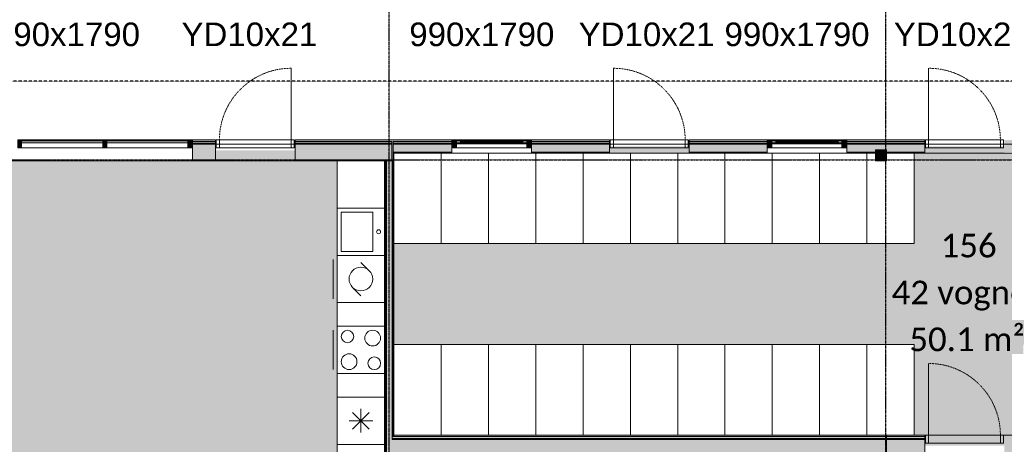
# Model space of a CAD drawing. Header units: millimetres. Extents: x -66110 to 16285, y -16697 to 38719.
# Tile 11 of 55: x -47740 to -35245, y 3537 to 8931. Entities that reach past the tile are written whole.
import ezdxf

# ---------------------------------------------------------------- set-up
doc = ezdxf.new("R2010")
doc.units = ezdxf.units.MM
for name, pattern in [('Dash 1mm', [2, 1, -1]), ('Grid Line', [5, 2, -1, 1, -1]), ('Overhead', [3.96875, 2.38125, -1.5875])]:
    doc.linetypes.add(name, pattern=pattern)
for name, color, linetype, lineweight in [('Curtain Panels', 7, 'Continuous', 9), ('Curtain Wall Mullions', 7, 'Continuous', 18), ('Doors', 7, 'Dash 1mm', 9), ('IfcAnnotation', 7, 'Continuous', 9), ('IfcCurtainWall', 7, 'Continuous', 9), ('IfcDoor', 7, 'Continuous', 9), ('IfcGrid', 7, 'Continuous', 9), ('IfcSlab', 7, 'Continuous', 9), ('IfcWall', 7, 'Continuous', 9), ('IfcWindow', 7, 'Continuous', 9), ('Not Exported', 7, 'Continuous', 9), ('Windows', 7, 'Continuous', 9)]:
    doc.layers.add(name, color=color, linetype=linetype, lineweight=lineweight)
doc.layers.add('IfcFurniture', color=9, linetype='Continuous', lineweight=9, true_color=0x808080)
doc.styles.add('Calibri', font='calibri.ttf', dxfattribs={"height": 300})
doc.styles.add('Swis721 Lt BT', font='swissl.ttf', dxfattribs={"height": 300})
pattern_1 = [(0, (0, 0), (812.8, 203.2), [67.056, -542.544, 67.056, -542.544, -3251.2]), (0, (0, 0), (812.8, 203.2), [-1219.2, 67.056, -1152.144, 67.056, -542.544, -1422.4]), (0, (0, 0), (812.8, 203.2), [-3048, 67.056, -339.344, 67.056, -948.944]), (120, (304.8, 101.6), (-582.37636, 602.30545), [67.056, -542.544, 67.056, -542.544, -3251.2]), (120, (304.8, 101.6), (-582.37636, 602.30545), [-1219.2, 67.056, -1152.144, 67.056, -542.544, -1422.4]), (120, (304.8, 101.6), (-582.37636, 602.30545), [-3048, 67.056, -339.344, 67.056, -948.944]), (240, (406.4, 508), (-230.42364, -805.50545), [67.056, -542.544, 67.056, -542.544, -3251.2]), (240, (406.4, 508), (-230.42364, -805.50545), [-1219.2, 67.056, -1152.144, 67.056, -542.544, -1422.4]), (240, (406.4, 508), (-230.42364, -805.50545), [-3048, 67.056, -339.344, 67.056, -948.944])]

# ---------------------------------------------------------------- blocks, each defined once
blk = doc.blocks.new('_furniture_boks instance - _furniture_boks instance-V47-plan 01 ny 200')
at = {"layer": 'IfcFurniture'}
for p, q in [((-300, 575), (-300, -575)), ((300, -575), (300, 575)), ((-300, -575), (300, -575))]:
    blk.add_line(p, q, dxfattribs=at)
blk = doc.blocks.new('_furniture_boks instance - _furniture_boks instance-V55-plan 01 ny 200')
at = {"layer": 'IfcFurniture'}
for p, q in [((-300, 575), (-300, -575)), ((-300, -575), (300, -575))]:
    blk.add_line(p, q, dxfattribs=at)
blk = doc.blocks.new('_furniture_boks instance - _furniture_boks instance-V43-plan 01 ny 200')
at = {"layer": 'IfcFurniture'}
for p, q in [((300, 575), (-300, 575)), ((-300, 575), (-300, -575)), ((300, -575), (300, 575)), ((-300, -575), (300, -575))]:
    blk.add_line(p, q, dxfattribs=at)
blk = doc.blocks.new('_furniture_boks instance - _furniture_boks instance-V56-plan 01 ny 200')
at = {"layer": 'IfcFurniture'}
for p, q in [((300, 575), (-300, 575)), ((-300, 575), (-300, -575)), ((300, -575), (300, 575)), ((-300, -575), (-235, -575))]:
    blk.add_line(p, q, dxfattribs=at)
blk = doc.blocks.new('_furniture_boks instance - _furniture_boks instance-V57-plan 01 ny 200')
at = {"layer": 'IfcFurniture'}
for p, q in [((300, 575), (-300, 575)), ((-300, 575), (-300, -575)), ((300, -575), (300, 575)), ((155, -575), (300, -575))]:
    blk.add_line(p, q, dxfattribs=at)
blk = doc.blocks.new('_furniture_boks instance - _furniture_boks instance-V58-plan 01 ny 200')
at = {"layer": 'IfcFurniture'}
for p, q in [((300, 575), (-300, 575)), ((-300, 575), (-300, -575)), ((300, -575), (300, 575)), ((-300, -575), (-35, -575))]:
    blk.add_line(p, q, dxfattribs=at)
blk = doc.blocks.new('_furniture_boks instance - _furniture_boks instance-V41-plan 01 ny 200')
at = {"layer": 'IfcFurniture'}
for p, q in [((300, 575), (-300, 575)), ((-300, 575), (-300, -575)), ((300, -575), (300, 575))]:
    blk.add_line(p, q, dxfattribs=at)
blk = doc.blocks.new('_furniture_boks instance - _furniture_boks instance-V59-plan 01 ny 200')
at = {"layer": 'IfcFurniture'}
for p, q in [((300, 575), (-300, 575)), ((-300, 575), (-300, -575)), ((300, -575), (300, 575)), ((-245, -575), (300, -575))]:
    blk.add_line(p, q, dxfattribs=at)
blk = doc.blocks.new('_furniture_boks instance - _furniture_boks instance-V60-plan 01 ny 200')
at = {"layer": 'IfcFurniture'}
for p, q in [((300, 575), (-300, 575)), ((-300, 575), (-300, -575)), ((300, -575), (300, 575)), ((-300, -575), (165, -575))]:
    blk.add_line(p, q, dxfattribs=at)
blk = doc.blocks.new('_furniture_boks instance - _furniture_boks instance-V61-plan 01 ny 200')
at = {"layer": 'IfcFurniture'}
for p, q in [((300, 575), (-300, 575)), ((-300, 575), (-300, -575)), ((300, -575), (300, -475))]:
    blk.add_line(p, q, dxfattribs=at)
blk = doc.blocks.new('_furniture_boks instance - _furniture_boks instance-V62-plan 01 ny 200')
at = {"layer": 'IfcFurniture'}
for p, q in [((300, 575), (-300, 575)), ((-300, 575), (-300, -575)), ((300, -575), (300, 575)), ((-45, -575), (300, -575))]:
    blk.add_line(p, q, dxfattribs=at)
blk = doc.blocks.new('Dør Enkel_Glassfelt - YD 10x21 glassfelt-1572141-plan 01 ny 200')
at = {"layer": 'Doors', "color": 150, "linetype": 'Continuous', "true_color": 0x0080ff}
blk.add_line((455, 133), (455, 1043), dxfattribs=at)
at = {"layer": 'Doors', "linetype": 'Continuous'}
for p, q in [((-495, 33), (-495, 133)), ((-495, 133), (-455, 133)), ((-455, 133), (-455, 33)), ((455, 133), (455, 33)), ((455, 133), (495, 133)), ((495, 133), (495, 33)), ((-455, 33), (-495, 33)), ((495, 33), (455, 33))]:
    blk.add_line(p, q, dxfattribs=at)
at = {"layer": 'Doors'}
blk.add_arc((455, 133), 910, 90, 180, dxfattribs=at)
at = {"layer": 'IfcDoor'}
for p, q in [((-455, 133), (455, 133)), ((-455, 33), (455, 33))]:
    blk.add_line(p, q, dxfattribs=at)
blk = doc.blocks.new('Dør Enkel_Glassfelt - D10x21__Glassfelt-2080500-plan 01 ny 200')
at = {"layer": 'Doors', "linetype": 'Continuous'}
for p, q in [((-455, -33), (-495, -33)), ((-495, -33), (-495, -133)), ((-455, -133), (-455, -33)), ((455, -133), (455, -33)), ((495, -33), (455, -33)), ((495, -133), (495, -33)), ((-495, -133), (-455, -133)), ((455, -133), (495, -133))]:
    blk.add_line(p, q, dxfattribs=at)
at = {"layer": 'Doors', "color": 150, "linetype": 'Continuous', "true_color": 0x0080ff}
blk.add_line((455, -133), (455, -1043), dxfattribs=at)
at = {"layer": 'Doors'}
blk.add_arc((455, -133), 910, 180, 270, dxfattribs=at)
at = {"layer": 'IfcDoor'}
for p, q in [((-455, -33), (455, -33)), ((-455, -133), (455, -133))]:
    blk.add_line(p, q, dxfattribs=at)
blk = doc.blocks.new('Dør Enkel_Glassfelt - YD 10x21 glassfelt-1932973-plan 01 ny 200')
at = {"layer": 'Doors', "linetype": 'Continuous'}
for p, q in [((-455, 17), (-495, 17)), ((-495, 17), (-495, -83)), ((-455, -83), (-455, 17)), ((455, -83), (455, 17)), ((495, 17), (455, 17)), ((495, -83), (495, 17)), ((-495, -83), (-455, -83)), ((455, -83), (495, -83))]:
    blk.add_line(p, q, dxfattribs=at)
at = {"layer": 'Doors', "color": 150, "linetype": 'Continuous', "true_color": 0x0080ff}
blk.add_line((455, -83), (455, -993), dxfattribs=at)
at = {"layer": 'Doors'}
blk.add_arc((455, -83), 910, 180, 270, dxfattribs=at)
at = {"layer": 'IfcDoor'}
for p, q in [((-455, 17), (455, 17)), ((-455, -83), (455, -83))]:
    blk.add_line(p, q, dxfattribs=at)
blk = doc.blocks.new('System Panel - Gf100-1950893-plan 01 ny 200')
at = {"layer": 'IfcCurtainWall', "true_color": 0x80ffff}
blk.add_hatch(color=131, dxfattribs=at).paths.add_polyline_path([(445, 13), (445, 38), (-445, 38), (-445, 13), (-37, 13)])
at = {"layer": 'Curtain Panels'}
for p, q in [((445, 38), (-445, 38)), ((-445, 38), (-445, 13)), ((-445, 13), (445, 13)), ((445, 13), (445, 38))]:
    blk.add_line(p, q, dxfattribs=at)
blk = doc.blocks.new('Rectangular Mullion - 50x100 høyre-V31-plan 01 ny 200')
at = {"layer": 'IfcCurtainWall'}
for p, q in [((-29004, 11277.5), (-29004, 11286.5)), ((-28904, 11286.5), (-28904, 11277.5)), ((-29004, 10337.5), (-29004, 11227.5)), ((-28904, 11227.5), (-28904, 10337.5))]:
    blk.add_line(p, q, dxfattribs=at)
blk = doc.blocks.new('Rectangular Mullion - 50x100 venstre-1874775-plan 01 ny 200')
at = {"layer": 'IfcCurtainWall', "true_color": 0xa62f11}
h = blk.add_hatch(color=24, dxfattribs=at)
h.paths.add_polyline_path([(-1, 50), (0, 50), (-1, -50)])
h.paths.add_polyline_path([(-60, 50), (-10, 50), (-10, -50), (-60, -50)])
at = {"layer": 'Curtain Wall Mullions'}
for p, q in [((-60, -50), (-60, 50)), ((-60, 50), (-10, 50)), ((-10, 50), (-10, -50)), ((-1, 50), (0, 50)), ((-1, -50), (-1, 50)), ((0, 50), (0, -50)), ((-10, -50), (-60, -50)), ((0, -50), (-1, -50))]:
    blk.add_line(p, q, dxfattribs=at)
blk = doc.blocks.new('Curtain Wall-Awning - Curtain Wall-Awning-2076309-plan 01 ny 200')
at = {"layer": 'IfcWindow'}
for p, q in [((445, 50), (-445, 50)), ((-445, 0), (445, 0))]:
    blk.add_line(p, q, dxfattribs=at)
at = {"layer": 'Windows'}
for p, q in [((-445, 50), (-445, 0)), ((-445, 50), (-395, 50)), ((-445, 0), (-445, 50)), ((-395, 0), (-445, 0)), ((-395, 50), (-395, 0)), ((-395, 24.6), (395, 24.6)), ((445, 50), (395, 50)), ((395, 50), (395, 0)), ((395, 0), (445, 0)), ((445, 0), (445, 50)), ((445, 0), (445, 50))]:
    blk.add_line(p, q, dxfattribs=at)
blk = doc.blocks.new('Rectangular Mullion - 50x100 høyre-1874780-plan 01 ny 200')
at = {"layer": 'IfcCurtainWall', "true_color": 0xa62f11}
h = blk.add_hatch(color=24, dxfattribs=at)
h.paths.add_polyline_path([(0, 50), (-1, 50), (0, -50)])
h.paths.add_polyline_path([(-60, 50), (-60, -50), (-10, -50), (-10, 50)])
at = {"layer": 'Curtain Wall Mullions'}
for p, q in [((-10, 50), (-60, 50)), ((-60, 50), (-60, -50)), ((-10, -50), (-10, 50)), ((0, 50), (-1, 50)), ((-1, 50), (-1, -50)), ((0, -50), (0, 50)), ((-60, -50), (-10, -50)), ((-1, -50), (0, -50))]:
    blk.add_line(p, q, dxfattribs=at)
blk = doc.blocks.new('Rectangular Mullion - 50x100 venstre-V70-plan 01 ny 200')
at = {"layer": 'IfcCurtainWall', "true_color": 0xa62f11}
blk.add_hatch(color=24, dxfattribs=at).paths.add_polyline_path([(-60, 50), (-10, 50), (-10, -50), (-60, -50)])
at = {"layer": 'Curtain Wall Mullions'}
for p, q in [((-60, -50), (-60, 50)), ((-60, 50), (-10, 50)), ((-10, 50), (-10, -50)), ((-1, 50), (0, 50)), ((-1, -50), (-1, 50)), ((0, 50), (0, -50)), ((-10, -50), (-60, -50)), ((0, -50), (-1, -50))]:
    blk.add_line(p, q, dxfattribs=at)
blk = doc.blocks.new('_furniture_boks instance - _furniture_boks instance-1977867-plan 01 ny 200')
at = {"layer": 'IfcFurniture'}
blk.add_line((-1500, -300), (1500, -300), dxfattribs=at)
blk = doc.blocks.new('_furniture_boks instance - _furniture_boks instance-1976783-plan 01 ny 200')
at = {"layer": 'IfcFurniture'}
for p, q in [((600, 300), (-600, 300)), ((-600, 300), (-600, -300)), ((600, -300), (600, 300)), ((-600, -300), (600, -300))]:
    blk.add_line(p, q, dxfattribs=at)
blk = doc.blocks.new('System Panel - Gf100-1986314-plan 01 ny 200')
at = {"layer": 'IfcCurtainWall', "true_color": 0x80ffff}
blk.add_hatch(color=131, dxfattribs=at).paths.add_polyline_path([(-515, 38), (-515, 13), (515, 13), (515, 38)])
at = {"layer": 'Curtain Panels'}
for p, q in [((515, 38), (-515, 38)), ((-515, 38), (-515, 13)), ((-515, 13), (515, 13)), ((515, 13), (515, 38))]:
    blk.add_line(p, q, dxfattribs=at)
blk = doc.blocks.new('Rectangular Mullion - 50x100 høyre-1986310-plan 01 ny 200')
at = {"layer": 'IfcCurtainWall'}
for p, q in [((-47715, 7404), (-46685, 7404)), ((-46685, 7304), (-47715, 7304))]:
    blk.add_line(p, q, dxfattribs=at)
blk = doc.blocks.new('Rectangular Mullion - 50x100 venstre-1952699-plan 01 ny 200')
at = {"layer": 'IfcCurtainWall', "true_color": 0xa62f11}
blk.add_hatch(color=24, dxfattribs=at).paths.add_polyline_path([(-60, 50), (-10, 50), (-10, -50), (-60, -50)])
at = {"layer": 'Curtain Wall Mullions'}
for p, q in [((-60, -50), (-60, 50)), ((-60, 50), (-10, 50)), ((-10, 50), (-10, -50)), ((-1, 50), (0, 50)), ((-1, -50), (-1, 50)), ((0, 50), (0, -50)), ((-10, -50), (-60, -50)), ((0, -50), (-1, -50))]:
    blk.add_line(p, q, dxfattribs=at)
blk = doc.blocks.new('Rectangular Mullion - 50x100-1874770-plan 01 ny 200')
at = {"layer": 'IfcCurtainWall', "true_color": 0xa62f11}
blk.add_hatch(color=24, dxfattribs=at).paths.add_polyline_path([(25, -50), (-25, -50), (-25, 50), (25, 50)])
at = {"layer": 'Curtain Wall Mullions'}
for p, q in [((-25, 50), (25, 50)), ((-25, -50), (-25, 50)), ((25, 50), (25, -50)), ((25, -50), (-25, -50))]:
    blk.add_line(p, q, dxfattribs=at)
blk = doc.blocks.new('Rectangular Mullion - 50x100 høyre-1986311-plan 01 ny 200')
at = {"layer": 'IfcCurtainWall'}
for p, q in [((-46635, 7404), (-45605, 7404)), ((-45555, 7404), (-45546, 7404)), ((-45605, 7304), (-46635, 7304)), ((-45546, 7304), (-45555, 7304))]:
    blk.add_line(p, q, dxfattribs=at)
blk = doc.blocks.new('Rectangular Mullion - 50x100-1986110-plan 01 ny 200')
at = {"layer": 'IfcCurtainWall', "true_color": 0xa62f11}
blk.add_hatch(color=24, dxfattribs=at).paths.add_polyline_path([(25, -50), (-25, -50), (-25, 50), (25, 50)])
at = {"layer": 'Curtain Wall Mullions'}
for p, q in [((-25, 50), (25, 50)), ((-25, -50), (-25, 50)), ((25, 50), (25, -50)), ((25, -50), (-25, -50))]:
    blk.add_line(p, q, dxfattribs=at)
blk = doc.blocks.new('fast_innredning_kjøl_frys - fast_innredning_kjøl_frys-1976784-plan 01 ny 200')
at = {"layer": 'IfcAnnotation', "color": 8, "true_color": 0x808080}
for p, q in [((-300, 300), (-300, -300)), ((300, 300), (-300, 300)), ((300, -300), (300, 300)), ((0, 150), (0, -150)), ((-150, 0), (150, 0)), ((-106, 106), (106, -106)), ((106, 106), (-106, -106)), ((-300, -300), (300, -300))]:
    blk.add_line(p, q, dxfattribs=at)
blk = doc.blocks.new('fast_innredning_oppvask - fast_innredning_oppvask-1326411-plan 01 ny 200')
at = {"layer": 'IfcAnnotation', "color": 8, "true_color": 0x808080}
for p, q in [((-300, 300), (300, 300)), ((-300, -300), (-300, 300)), ((300, 300), (300, -300)), ((-106, 106), (-212, 0)), ((106, -106), (212, 0)), ((300, -300), (-300, -300)), ((-250, -350), (250, -350))]:
    blk.add_line(p, q, dxfattribs=at)
blk.add_circle((0, 0), 150, dxfattribs=at)
blk = doc.blocks.new('fast_innredning_komfyr - fast_innredning_komfyr-1326404-plan 01 ny 200')
at = {"layer": 'IfcAnnotation', "color": 8, "true_color": 0x808080}
for p, q in [((-300, 300), (300, 300)), ((-300, -300), (-300, 300)), ((300, 300), (300, -300)), ((300, -300), (-300, -300)), ((-250, -350), (250, -350))]:
    blk.add_line(p, q, dxfattribs=at)
for centre, radius in [((-150, 150), 100), ((170, 170), 80), ((-170, -170), 80), ((150, -150), 100)]:
    blk.add_circle(centre, radius, dxfattribs=at)
blk = doc.blocks.new('fast_innredning_vask - fast_innredning_vask-1326395-plan 01 ny 200')
at = {"layer": 'IfcAnnotation', "color": 8, "true_color": 0x808080}
for p, q in [((-300, 300), (300, 300)), ((-300, -300), (-300, 300)), ((300, 300), (300, -300)), ((-250, -250), (-250, 150)), ((-250, 150), (250, 150)), ((250, 150), (250, -250)), ((300, -300), (-300, -300)), ((250, -250), (-250, -250))]:
    blk.add_line(p, q, dxfattribs=at)
blk.add_circle((0, 225), 25, dxfattribs=at)

msp = doc.modelspace()

# ---------------------------------------------------------------- hatches: boundary and pattern name
at = {"layer": 'IfcWall', "true_color": 0xa62f11}
h = msp.add_hatch(color=24, dxfattribs=at)
h.paths.add_polyline_path([(-43000, 7150), (-43000, 7404), (-44245, 7404), (-44245, 7385), (-43019, 7385), (-43019, 7150)])
h.paths.add_polyline_path([(-56055, 7385), (-56055, 7404), (-57385, 7404), (-57385, 7385), (-57098, 7385)])
h.paths.add_polyline_path([(-50145, 7385), (-48855, 7385), (-48855, 7404), (-50145, 7404)])
h.paths.add_polyline_path([(-45255, 7385), (-45255, 7404), (-45545, 7404), (-45545, 7385), (-45511, 7385)])
h.paths.add_polyline_path([(-52355, 7385), (-52355, 7404), (-53845, 7404), (-53845, 7385), (-53236, 7385)])
at = {"layer": 'IfcWall', "lineweight": 5, "true_color": 0xf0f0f0}
h = msp.add_hatch(color=7, dxfattribs=at)
h.paths.add_polyline_path([(-57098, 7362), (-56055, 7362), (-56055, 7385), (-57362, 7385), (-57362, 7362), (-57138, 7362)])
h.paths.add_polyline_path([(-50145, 7362), (-48855, 7362), (-48855, 7385), (-50145, 7385)])
h.paths.add_polyline_path([(-53845, 7362), (-52355, 7362), (-52355, 7385), (-53845, 7385)])
h.paths.add_polyline_path([(-45255, 7362), (-45255, 7385), (-45545, 7385), (-45545, 7362), (-45511, 7362)])
h.paths.add_polyline_path([(-44245, 7362), (-43019, 7362), (-43019, 7385), (-44245, 7385)])
at = {"layer": 'IfcWall', "lineweight": 5, "true_color": 0xa62f11}
h = msp.add_hatch(color=24, dxfattribs=at)
h.paths.add_polyline_path([(-29004, 7385), (-29004, 7404), (-31245, 7404), (-31245, 7385), (-30062, 7385)])
h.paths.add_polyline_path([(-41245, 7385), (-40255, 7385), (-40255, 7404), (-41245, 7404)])
h.paths.add_polyline_path([(-43000, 7385), (-42255, 7385), (-42255, 7404), (-43000, 7404)])
h.paths.add_polyline_path([(-37245, 7385), (-36255, 7385), (-36255, 7404), (-37245, 7404)])
h.paths.add_polyline_path([(-35245, 7385), (-34255, 7385), (-34255, 7404), (-35245, 7404)])
h.paths.add_polyline_path([(-39245, 7385), (-38255, 7385), (-38255, 7404), (-39245, 7404)])
h.paths.add_polyline_path([(-33245, 7385), (-32255, 7385), (-32255, 7404), (-33245, 7404)])
at = {"layer": 'IfcWall', "lineweight": 5, "true_color": 0xf0f0f0}
h = msp.add_hatch(color=7, dxfattribs=at)
h.paths.add_polyline_path([(-37245, 7362), (-36255, 7362), (-36255, 7385), (-37245, 7385)])
h.paths.add_polyline_path([(-29004, 7362), (-29004, 7385), (-31245, 7385), (-31245, 7362), (-30062, 7362)])
h.paths.add_polyline_path([(-33245, 7362), (-32255, 7362), (-32255, 7385), (-33245, 7385)])
h.paths.add_polyline_path([(-34255, 7362), (-34255, 7385), (-35245, 7385), (-35245, 7362), (-35212, 7362)])
h.paths.add_polyline_path([(-41245, 7362), (-40255, 7362), (-40255, 7385), (-41245, 7385)])
h.paths.add_polyline_path([(-42937, 7362), (-42255, 7362), (-42255, 7385), (-43000, 7385), (-43000, 7362)])
h.paths.add_polyline_path([(-39245, 7362), (-38255, 7362), (-38255, 7385), (-39245, 7385)])
at = {"layer": 'IfcWall', "lineweight": 5, "true_color": 0x787878}
h = msp.add_hatch(color=8, dxfattribs=at)
h.paths.add_polyline_path([(-57150, 7350), (-56055, 7350), (-56055, 7362), (-57350, 7362), (-57350, 7350)])
h.paths.add_polyline_path([(-53236, 7350), (-52355, 7350), (-52355, 7362), (-53845, 7362), (-53845, 7350)])
h.paths.add_polyline_path([(-50145, 7350), (-48855, 7350), (-48855, 7362), (-50145, 7362)])
h.paths.add_polyline_path([(-45511, 7350), (-45255, 7350), (-45255, 7362), (-45545, 7362), (-45545, 7350)])
h.paths.add_polyline_path([(-44224, 7350), (-43019, 7350), (-43019, 7362), (-44245, 7362), (-44245, 7350)])
at = {"layer": 'IfcWall', "lineweight": 5, "true_color": 0xffffcd}
h = msp.add_hatch(color=7, dxfattribs=at)
h.paths.add_polyline_path([(-56055, 7150), (-56055, 7350), (-57150, 7350), (-57150, 7150), (-57098, 7150)])
h.paths.add_polyline_path([(-52355, 7150), (-52355, 7350), (-53845, 7350), (-53845, 7150), (-53236, 7150)])
h.paths.add_polyline_path([(-50145, 7150), (-48855, 7150), (-48855, 7350), (-50145, 7350)])
h.paths.add_polyline_path([(-44224, 7150), (-43019, 7150), (-43019, 7350), (-44245, 7350), (-44245, 7150)])
h.paths.add_polyline_path([(-45255, 7150), (-45255, 7350), (-45545, 7350), (-45545, 7150), (-45511, 7150)])
at = {"layer": 'IfcWall', "lineweight": 5, "true_color": 0x787878}
h = msp.add_hatch(color=8, dxfattribs=at)
h.paths.add_polyline_path([(-41245, 7350), (-40255, 7350), (-40255, 7362), (-41245, 7362)])
h.paths.add_polyline_path([(-30062, 7350), (-29004, 7350), (-29004, 7362), (-31245, 7362), (-31245, 7350)])
h.paths.add_polyline_path([(-42255, 7350), (-42255, 7362), (-43000, 7362), (-43000, 7350), (-42937, 7350)])
h.paths.add_polyline_path([(-39245, 7350), (-38255, 7350), (-38255, 7362), (-39245, 7362)])
h.paths.add_polyline_path([(-36499, 7350), (-36255, 7350), (-36255, 7362), (-37245, 7362), (-37245, 7350)])
h.paths.add_polyline_path([(-35245, 7350), (-34255, 7350), (-34255, 7362), (-35245, 7362)])
h.paths.add_polyline_path([(-32255, 7350), (-32255, 7362), (-33245, 7362), (-33245, 7350), (-32637, 7350)])
at = {"layer": 'IfcWall', "lineweight": 5, "true_color": 0xffffcd}
h = msp.add_hatch(color=7, dxfattribs=at)
h.paths.add_polyline_path([(-38255, 7250), (-38255, 7350), (-39245, 7350), (-39245, 7250)])
h.paths.add_polyline_path([(-40255, 7250), (-40255, 7350), (-41245, 7350), (-41245, 7250), (-40362, 7250)])
h.paths.add_polyline_path([(-36255, 7250), (-36255, 7350), (-37245, 7350), (-37245, 7250), (-36499, 7250)])
h.paths.add_polyline_path([(-35212, 7250), (-34255, 7250), (-34255, 7350), (-35245, 7350), (-35245, 7250)])
h.paths.add_polyline_path([(-32637, 7250), (-32255, 7250), (-32255, 7350), (-33245, 7350), (-33245, 7250)])
h.paths.add_polyline_path([(-29004, 7250), (-29004, 7350), (-31245, 7350), (-31245, 7250), (-30062, 7250)])
h.paths.add_polyline_path([(-42937, 7250), (-42255, 7250), (-42255, 7350), (-43000, 7350), (-43000, 7250)])
at = {"layer": 'IfcWall', "true_color": 0x787878}
h = msp.add_hatch(dxfattribs=at)
h.set_pattern_fill('FP_1', color=8, style=0, pattern_type=2)
h.set_pattern_definition(pattern_1)
h.paths.add_polyline_path([(-38255, 7237), (-38255, 7250), (-39245, 7250), (-39245, 7237)])
h.paths.add_polyline_path([(-37245, 7237), (-36255, 7237), (-36255, 7250), (-37245, 7250)])
h.paths.add_polyline_path([(-34255, 7237), (-34255, 7250), (-35245, 7250), (-35245, 7237), (-35212, 7237)])
h.paths.add_polyline_path([(-31245, 7237), (-29004, 7237), (-29004, 7250), (-31245, 7250)])
h.paths.add_polyline_path([(-32255, 7237), (-32255, 7250), (-33245, 7250), (-33245, 7237), (-32637, 7237)])
h.paths.add_polyline_path([(-42255, 7237), (-42255, 7250), (-43000, 7250), (-43000, 7237), (-42937, 7237)])
h.paths.add_polyline_path([(-41245, 7237), (-40255, 7237), (-40255, 7250), (-41245, 7250)])
at = {"layer": 'IfcWall', "true_color": 0xb03d21}
for points in [[(-36865, 7137), (-36865, 7277), (-36878, 7277), (-36878, 7137)], [(-36750, 7137), (-36738, 7137), (-36738, 7277), (-36865, 7277), (-36865, 7265), (-36750, 7265), (-36750, 7150), (-36865, 7150), (-36865, 7137)]]:
    msp.add_hatch(color=34, dxfattribs=at).paths.add_polyline_path(points)
at = {"layer": 'IfcWall', "true_color": 0xf0f0f0}
msp.add_hatch(color=7, dxfattribs=at).paths.add_polyline_path([(-36865, 7265), (-36865, 7150), (-36750, 7150), (-36750, 7265)])
at = {"layer": 'IfcWall', "true_color": 0x787878}
h = msp.add_hatch(dxfattribs=at)
h.set_pattern_fill('FP_1', color=8, style=0, pattern_type=2)
h.set_pattern_definition(pattern_1)
h.paths.add_polyline_path([(-52355, 7137), (-52355, 7150), (-53845, 7150), (-53845, 7137), (-53236, 7137)])
h.paths.add_polyline_path([(-49110, 7137), (-49110, 7150), (-50145, 7150), (-50145, 7137), (-49374, 7137)])
h.paths.add_polyline_path([(-48990, 7137), (-48855, 7137), (-48855, 7150), (-48990, 7150)])
h.paths.add_polyline_path([(-45545, 7137), (-45255, 7137), (-45255, 7150), (-45545, 7150)])
h.paths.add_polyline_path([(-43000, 7137), (-43000, 7150), (-44245, 7150), (-44245, 7137), (-43019, 7137)])
h.paths.add_polyline_path([(-56055, 7137), (-56055, 7150), (-57138, 7150), (-57138, 7137), (-57098, 7137)])
h = msp.add_hatch(dxfattribs=at)
h.set_pattern_fill('FP_1', color=8, style=0, pattern_type=2)
h.set_pattern_definition(pattern_1)
h.paths.add_polyline_path([(-43098, 3400), (-43098, 7137), (-43110, 7137), (-43110, 3400)])
h = msp.add_hatch(dxfattribs=at)
h.set_pattern_fill('FP_1', color=8, style=0, pattern_type=2)
h.set_pattern_definition(pattern_1)
h.paths.add_polyline_path([(-43085, 3400), (-43085, 7137), (-43098, 7137), (-43098, 3400)])
at = {"layer": 'IfcWall', "lineweight": 5, "true_color": 0xffffcd}
for points in [[(-43085, 3400), (-43015, 3400), (-43015, 7137), (-43085, 7137), (-43085, 3552)], [(-43015, 3400), (-36738, 3400), (-36738, 3600), (-43015, 3600), (-43015, 3552)]]:
    msp.add_hatch(color=7, dxfattribs=at).paths.add_polyline_path(points)
at = {"layer": 'IfcWall', "true_color": 0x787878}
h = msp.add_hatch(dxfattribs=at)
h.set_pattern_fill('FP_1', color=8, style=0, pattern_type=2)
h.set_pattern_definition(pattern_1)
h.paths.add_polyline_path([(-43015, 3635), (-43003, 3635), (-43003, 7137), (-43015, 7137), (-43015, 3654)])
h = msp.add_hatch(dxfattribs=at)
h.set_pattern_fill('FP_1', color=8, style=0, pattern_type=2)
h.set_pattern_definition(pattern_1)
h.paths.add_polyline_path([(-42990, 3635), (-42990, 7137), (-43003, 7137), (-43003, 3635)])
at = {"layer": 'IfcWall', "lineweight": 5, "true_color": 0xf0f0f0}
msp.add_hatch(color=7, dxfattribs=at).paths.add_polyline_path([(-42937, 3612), (-36738, 3612), (-36738, 3635), (-43015, 3635), (-43015, 3612), (-42990, 3612)])
at = {"layer": 'IfcWall', "true_color": 0xa62f11}
msp.add_hatch(color=24, dxfattribs=at).paths.add_polyline_path([(-36738, 3635), (-36738, 3654), (-42990, 3654), (-42990, 3635), (-37787, 3635)])
h = msp.add_hatch(color=24, dxfattribs=at)
h.paths.add_polyline_path([(-35212, 3635), (-34670, 3635), (-34670, 3654), (-35245, 3654), (-35245, 3635)])
h.paths.add_polyline_path([(-36499, 3635), (-36255, 3635), (-36255, 3654), (-36738, 3654), (-36738, 3635)])
h.paths.add_polyline_path([(-33510, 3635), (-33510, 3654), (-33660, 3654), (-33660, 3635)])
h.paths.add_polyline_path([(-32500, 3635), (-32188, 3635), (-32188, 3654), (-32500, 3654)])
at = {"layer": 'IfcWall', "true_color": 0xf0f0f0}
h = msp.add_hatch(color=7, dxfattribs=at)
h.paths.add_polyline_path([(-36499, 3612), (-36255, 3612), (-36255, 3635), (-36738, 3635), (-36738, 3612)])
h.paths.add_polyline_path([(-32188, 3612), (-32188, 3635), (-32500, 3635), (-32500, 3612)])
h.paths.add_polyline_path([(-33510, 3612), (-33510, 3635), (-33660, 3635), (-33660, 3612)])
h.paths.add_polyline_path([(-35245, 3612), (-34670, 3612), (-34670, 3635), (-35245, 3635)])
at = {"layer": 'IfcWall', "lineweight": 5, "true_color": 0x787878}
msp.add_hatch(color=8, dxfattribs=at).paths.add_polyline_path([(-43015, 3600), (-36738, 3600), (-36738, 3612), (-43015, 3612)])
at = {"layer": 'IfcWall', "true_color": 0x787878}
h = msp.add_hatch(color=8, dxfattribs=at)
h.paths.add_polyline_path([(-33510, 3600), (-33510, 3612), (-33660, 3612), (-33660, 3600)])
h.paths.add_polyline_path([(-36738, 3600), (-36255, 3600), (-36255, 3612), (-36738, 3612)])
h.paths.add_polyline_path([(-35245, 3600), (-34670, 3600), (-34670, 3612), (-35245, 3612)])
h.paths.add_polyline_path([(-32500, 3600), (-32188, 3600), (-32188, 3612), (-32500, 3612)])
at = {"layer": 'IfcWall', "true_color": 0xffffcd}
h = msp.add_hatch(color=7, dxfattribs=at)
h.paths.add_polyline_path([(-34670, 3400), (-34670, 3600), (-35245, 3600), (-35245, 3400), (-35212, 3400)])
h.paths.add_polyline_path([(-36499, 3400), (-36255, 3400), (-36255, 3600), (-36738, 3600), (-36738, 3400)])
h.paths.add_polyline_path([(-32500, 3400), (-32188, 3400), (-32188, 3600), (-32500, 3600), (-32500, 3552)])
h.paths.add_polyline_path([(-33510, 3400), (-33510, 3600), (-33660, 3600), (-33660, 3400)])
at = {"layer": 'Not Exported', "true_color": 0xedfae6}
msp.add_hatch(color=7, dxfattribs=at).paths.add_polyline_path([(-46930, -900), (-46930, -840), (-45510, -840), (-45510, -240), (-43110, -240), (-43110, 154), (-43050, 154), (-43050, 1164), (-43110, 1164), (-43110, 1384), (-43050, 1384), (-43050, 2394), (-43110, 2394), (-43110, 2937), (-43710, 2937), (-43710, 7137), (-44245, 7137), (-44245, 7271), (-45255, 7271), (-45255, 7137), (-48990, 7137), (-48990, 2475), (-51030, 2475), (-51030, 2535), (-52040, 2534), (-52040, 2475), (-52140, 2475), (-52140, 1770), (-52200, 1770), (-52200, 760), (-52140, 760), (-52140, 220), (-52200, 220), (-52200, -790), (-52140, -790), (-52140, -840), (-50755, -840), (-50755, -900), (-49745, -900), (-49745, -840), (-47940, -840), (-47940, -900)])
at = {"layer": 'Not Exported', "true_color": 0xe7e8db}
h = msp.add_hatch(color=254, dxfattribs=at)
h.paths.add_polyline_path([(-35245, 3521), (-35245, 3654), (-35004, 3654), (-35004, 4804), (-29004, 4804), (-29004, 6087), (-35004, 6087), (-35004, 7237), (-35245, 7237), (-35245, 7321), (-36255, 7321), (-36255, 7237), (-36390, 7237), (-36390, 6087), (-42990, 6087), (-42990, 4804), (-36390, 4804), (-36390, 3654), (-36255, 3654), (-36255, 3521)])
h.paths.add_polyline_path([(-43000, 7137), (-42990, 7138), (-42990, 7237), (-43000, 7237), (-43000, 7150)])
h.paths.add_polyline_path([(-31404, 7237), (-31245, 7237), (-31245, 7321), (-32255, 7321), (-32255, 7237), (-32004, 7237)])
h.paths.add_polyline_path([(-39245, 7237), (-39245, 7321), (-40255, 7321), (-40255, 7237), (-39390, 7237)])

# ---------------------------------------------------------------- linework, layer by layer
at = {"layer": 'IfcAnnotation', "linetype": 'Overhead', "lineweight": 25}
msp.add_line((-29800, 8150), (-58150, 8150), dxfattribs=at)
at = {"layer": 'IfcGrid', "color": 9, "linetype": 'Grid Line', "lineweight": 25, "true_color": 0xc0c0c0}
for p, q in [((-43050, -6068), (-43050, 34992)), ((-36750, -6068), (-36750, 34992)), ((-57870, 7150), (4530, 7150))]:
    msp.add_line(p, q, dxfattribs=at)
at = {"layer": 'IfcSlab'}
for p, q in [((-44245, 7350), (-45255, 7350)), ((-39245, 7350), (-40255, 7350)), ((-35245, 7350), (-36255, 7350))]:
    msp.add_line(p, q, dxfattribs=at)
at = {"layer": 'IfcWall', "lineweight": 18}
for p, q in [((-45255, 7404), (-45545, 7404)), ((-45545, 7404), (-45545, 7137)), ((-45255, 7137), (-45255, 7404)), ((-42255, 7404), (-44245, 7404)), ((-44245, 7404), (-44245, 7137)), ((-42255, 7237), (-42255, 7404)), ((-40255, 7404), (-41245, 7404)), ((-41245, 7404), (-41245, 7237)), ((-40255, 7237), (-40255, 7404)), ((-38255, 7404), (-39245, 7404)), ((-39245, 7404), (-39245, 7237)), ((-38255, 7237), (-38255, 7404)), ((-36255, 7404), (-37245, 7404)), ((-37245, 7404), (-37245, 7237)), ((-36255, 7237), (-36255, 7404)), ((-36738, 7277), (-36878, 7277)), ((-36878, 7277), (-36878, 7137)), ((-36738, 7137), (-36738, 7277)), ((-45545, 7137), (-45255, 7137)), ((-42990, 7137), (-44245, 7137)), ((-43110, 7137), (-43110, 4137)), ((-43000, 7137), (-43000, 7237)), ((-43000, 7237), (-42255, 7237)), ((-42990, 3654), (-42990, 7137)), ((-41245, 7237), (-40255, 7237)), ((-39245, 7237), (-38255, 7237)), ((-37245, 7237), (-36255, 7237)), ((-36878, 7137), (-36738, 7137)), ((-36255, 3654), (-42990, 3654)), ((-36738, 2394), (-36738, 3654)), ((-36255, 3387), (-36255, 3654))]:
    msp.add_line(p, q, dxfattribs=at)
at = {"layer": 'IfcWall'}
for p, q in [((-45545, 7385), (-45255, 7385)), ((-44245, 7385), (-43019, 7385)), ((-43019, 7385), (-43019, 7150)), ((-43000, 7237), (-43000, 7385)), ((-42255, 7385), (-43000, 7385)), ((-42254, 7404), (-42245, 7404)), ((-40255, 7385), (-41245, 7385)), ((-38255, 7385), (-39245, 7385)), ((-38254, 7404), (-38245, 7404)), ((-36255, 7385), (-37245, 7385)), ((-45545, 7362), (-45255, 7362)), ((-45545, 7350), (-45255, 7350)), ((-44245, 7362), (-43019, 7362)), ((-44245, 7350), (-43019, 7350)), ((-42255, 7362), (-43000, 7362)), ((-42255, 7350), (-43000, 7350)), ((-42255, 7250), (-43000, 7250)), ((-40255, 7362), (-41245, 7362)), ((-40255, 7350), (-41245, 7350)), ((-40255, 7250), (-41245, 7250)), ((-38255, 7362), (-39245, 7362)), ((-38255, 7350), (-39245, 7350)), ((-38255, 7250), (-39245, 7250)), ((-36255, 7362), (-37245, 7362)), ((-36255, 7350), (-37245, 7350)), ((-36255, 7250), (-37245, 7250)), ((-36750, 7265), (-36865, 7265)), ((-36865, 7265), (-36865, 7150)), ((-36750, 7265), (-36750, 7150)), ((-34255, 7350), (-35245, 7350)), ((-45545, 7137), (-48855, 7137)), ((-45545, 7150), (-45255, 7150)), ((-44245, 7150), (-43000, 7150)), ((-43098, 7137), (-43098, 2394)), ((-43085, 7137), (-43085, 2394)), ((-43015, 7137), (-43015, 3600)), ((-43003, 7137), (-43003, 3635)), ((-36865, 7150), (-36750, 7150)), ((-43015, 3635), (-36255, 3635)), ((-42990, 3654), (-42990, 3635)), ((-43015, 3612), (-36255, 3612)), ((-43015, 3600), (-36255, 3600))]:
    msp.add_line(p, q, dxfattribs=at)
at = {"layer": 'Not Exported', "flags": 128}
for points in [[(-43110, 7137), (-48990, 7137), (-48990, 3475), (-48990, 3375), (-48990, 3373), (-48990, 2475), (-50640, 2475), (-52140, 2475), (-52140, 600), (-52140, -840), (-49050, -840), (-43110, -840), (-43110, 1274), (-43110, 3521)], [(-36738, 3654), (-36736, 3654), (-32321, 3654), (-32188, 3654), (-29004, 3654), (-29004, 3661), (-29004, 3784), (-29004, 5521), (-29004, 5654), (-29004, 7237), (-32273, 7237), (-32273, 7137), (-32413, 7137), (-32413, 7237), (-36738, 7237), (-36738, 7137), (-36878, 7137), (-36878, 7237), (-42990, 7237), (-42990, 7136), (-42990, 3654), (-36964, 3654)]]:
    msp.add_lwpolyline(points, close=True, dxfattribs=at)

# ---------------------------------------------------------------- block references
at = {"layer": 'IfcAnnotation', "color": 8, "true_color": 0x808080}
for name, p, rotation in [('fast_innredning_vask - fast_innredning_vask-1326395-plan 01 ny 200', (-43410, 6237), 269.999999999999), ('fast_innredning_oppvask - fast_innredning_oppvask-1326411-plan 01 ny 200', (-43410, 5637), 269.999999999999), ('fast_innredning_komfyr - fast_innredning_komfyr-1326404-plan 01 ny 200', (-43410, 4737), 269.999999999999), ('fast_innredning_kjøl_frys - fast_innredning_kjøl_frys-1976784-plan 01 ny 200', (-43410, 3837), 180)]:
    msp.add_blockref(name, p, dxfattribs=dict(at, rotation=rotation))
at = {"layer": 'IfcCurtainWall', "extrusion": (0, 0, -1), "rotation": 180}
for name, p in [('Rectangular Mullion - 50x100-1874770-plan 01 ny 200', (47740, 7354)), ('Rectangular Mullion - 50x100-1986110-plan 01 ny 200', (46660, 7354)), ('Rectangular Mullion - 50x100 venstre-1952699-plan 01 ny 200', (45545, 7354)), ('Rectangular Mullion - 50x100 venstre-V70-plan 01 ny 200', (41245, 7354)), ('Rectangular Mullion - 50x100 venstre-1874775-plan 01 ny 200', (37245, 7354))]:
    msp.add_blockref(name, p, dxfattribs=at)
at = {"layer": 'IfcCurtainWall'}
for name, p in [('Rectangular Mullion - 50x100 høyre-1986310-plan 01 ny 200', (0, 0)), ('System Panel - Gf100-1986314-plan 01 ny 200', (-47200, 7354)), ('Rectangular Mullion - 50x100 høyre-1986311-plan 01 ny 200', (0, 0)), ('System Panel - Gf100-1986314-plan 01 ny 200', (-46120, 7354)), ('System Panel - Gf100-1950893-plan 01 ny 200', (-41750, 7354)), ('System Panel - Gf100-1950893-plan 01 ny 200', (-37750, 7354))]:
    msp.add_blockref(name, p, dxfattribs=at)
for name, p, rotation in [('Rectangular Mullion - 50x100 høyre-1874780-plan 01 ny 200', (-42255, 7354), 180), ('Rectangular Mullion - 50x100 høyre-V31-plan 01 ny 200', (-52533, -21600), 269.9999999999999), ('Rectangular Mullion - 50x100 høyre-1874780-plan 01 ny 200', (-38255, 7354), 180), ('Rectangular Mullion - 50x100 høyre-V31-plan 01 ny 200', (-48533, -21600), 269.9999999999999)]:
    msp.add_blockref(name, p, dxfattribs=dict(at, rotation=rotation))
at = {"layer": 'IfcDoor'}
msp.add_blockref('Dør Enkel_Glassfelt - YD 10x21 glassfelt-1572141-plan 01 ny 200', (-44750, 7271), dxfattribs=at)
at = {"layer": 'IfcDoor', "rotation": 180}
for name, p in [('Dør Enkel_Glassfelt - YD 10x21 glassfelt-1932973-plan 01 ny 200', (-39750, 7321)), ('Dør Enkel_Glassfelt - YD 10x21 glassfelt-1932973-plan 01 ny 200', (-35750, 7321)), ('Dør Enkel_Glassfelt - D10x21__Glassfelt-2080500-plan 01 ny 200', (-35750, 3521))]:
    msp.add_blockref(name, p, dxfattribs=at)
at = {"layer": 'IfcFurniture'}
for name, p, rotation in [('_furniture_boks instance - _furniture_boks instance-1977867-plan 01 ny 200', (-43410, 5637), 269.9999999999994), ('_furniture_boks instance - _furniture_boks instance-V61-plan 01 ny 200', (-42690, 6662), 180), ('_furniture_boks instance - _furniture_boks instance-V60-plan 01 ny 200', (-42090, 6662), 180), ('_furniture_boks instance - _furniture_boks instance-V59-plan 01 ny 200', (-41490, 6662), 180), ('_furniture_boks instance - _furniture_boks instance-V41-plan 01 ny 200', (-40890, 6662), 180), ('_furniture_boks instance - _furniture_boks instance-V58-plan 01 ny 200', (-40290, 6662), 180), ('_furniture_boks instance - _furniture_boks instance-V43-plan 01 ny 200', (-39690, 6662), 180), ('_furniture_boks instance - _furniture_boks instance-V57-plan 01 ny 200', (-39090, 6662), 180), ('_furniture_boks instance - _furniture_boks instance-V56-plan 01 ny 200', (-38490, 6662), 180), ('_furniture_boks instance - _furniture_boks instance-V43-plan 01 ny 200', (-37890, 6662), 180), ('_furniture_boks instance - _furniture_boks instance-V62-plan 01 ny 200', (-37290, 6662), 180), ('_furniture_boks instance - _furniture_boks instance-V41-plan 01 ny 200', (-36690, 6662), 180), ('_furniture_boks instance - _furniture_boks instance-V55-plan 01 ny 200', (-42690, 4229), 180), ('_furniture_boks instance - _furniture_boks instance-V47-plan 01 ny 200', (-42090, 4229), 180), ('_furniture_boks instance - _furniture_boks instance-V47-plan 01 ny 200', (-41490, 4229), 180), ('_furniture_boks instance - _furniture_boks instance-V47-plan 01 ny 200', (-40890, 4229), 180), ('_furniture_boks instance - _furniture_boks instance-V47-plan 01 ny 200', (-40290, 4229), 180), ('_furniture_boks instance - _furniture_boks instance-V47-plan 01 ny 200', (-39690, 4229), 180), ('_furniture_boks instance - _furniture_boks instance-V47-plan 01 ny 200', (-39090, 4229), 180), ('_furniture_boks instance - _furniture_boks instance-V47-plan 01 ny 200', (-38490, 4229), 180), ('_furniture_boks instance - _furniture_boks instance-V47-plan 01 ny 200', (-37890, 4229), 180), ('_furniture_boks instance - _furniture_boks instance-V47-plan 01 ny 200', (-37290, 4229), 180), ('_furniture_boks instance - _furniture_boks instance-V47-plan 01 ny 200', (-36690, 4229), 180), ('_furniture_boks instance - _furniture_boks instance-1976783-plan 01 ny 200', (-43410, 3537), 89.99999999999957)]:
    msp.add_blockref(name, p, dxfattribs=dict(at, rotation=rotation))
at = {"layer": 'Windows'}
for p in [(-41750, 7354), (-37750, 7354)]:
    msp.add_blockref('Curtain Wall-Awning - Curtain Wall-Awning-2076309-plan 01 ny 200', p, dxfattribs=at)

# ---------------------------------------------------------------- texts
at = {"layer": 'IfcAnnotation', "char_height": 300, "attachment_point": 1, "style": 'Swis721 Lt BT'}
for s, insert, width in [('3290x1790', (-48287, 8895), 2405.06), ('YD10x21', (-45687, 8895), 1956.12), ('990x1790', (-42796, 8895), 2132.49), ('YD10x21', (-40647, 8895), 1956.12), ('990x1790', (-38796, 8895), 2132.49), ('YD10x21', (-36647, 8895), 1956.12)]:
    msp.add_mtext(s, dxfattribs=dict(at, insert=insert, width=width))
at = {"layer": 'Not Exported', "char_height": 300, "attachment_point": 1, "style": 'Calibri'}
for s, insert, width in [('156', (-36053, 6212), 913.92), ('42 vogner', (-36675, 5616), 2405.06), ('50.1 m²', (-36450, 5021), 1859.91)]:
    msp.add_mtext(s, dxfattribs=dict(at, insert=insert, width=width))

doc.saveas('drawing.dxf')
